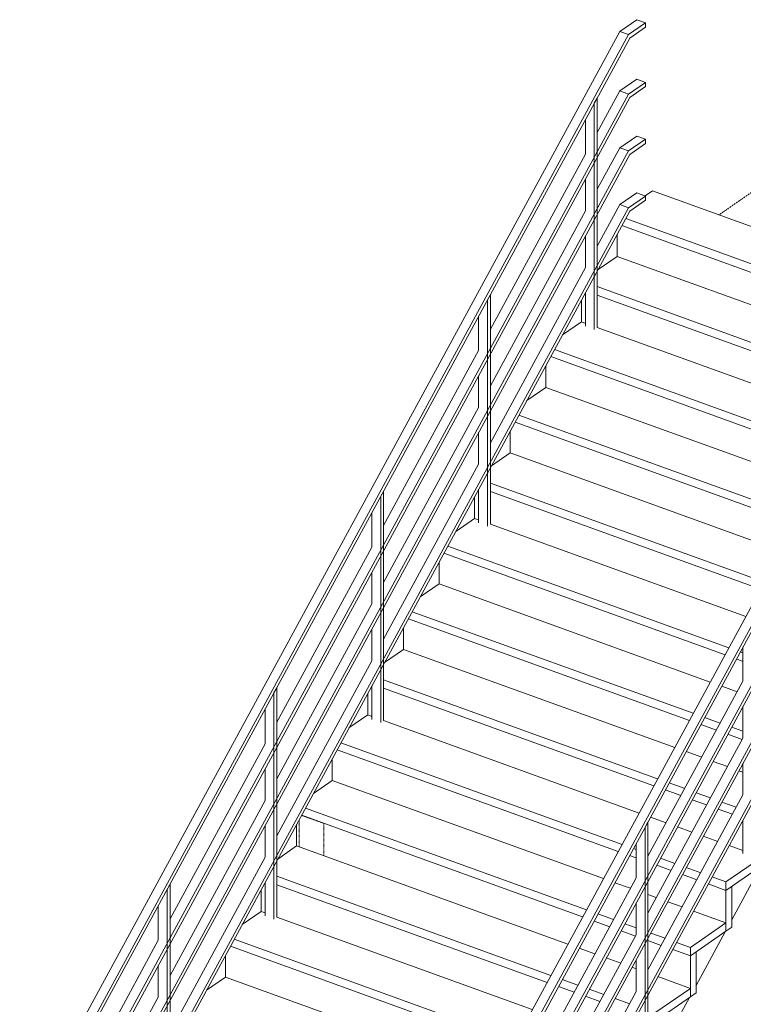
# Model space of a CAD drawing. Header units: millimetres. Extents: x 1932 to 18089, y -1599 to 4643.
# Tile 5 of 7: x 12989 to 15968, y 493 to 4545. Entities that reach past the tile are written whole.
import ezdxf

# ---------------------------------------------------------------- set-up
doc = ezdxf.new("R2010")
doc.units = ezdxf.units.MM
doc.linetypes.add('dash klein', pattern=[2, 1, -1])
doc.layers.add('I-WALL', color=2, linetype='Continuous', lineweight=25)
doc.layers.add('S-STRS', color=31, linetype='Continuous', lineweight=18)

# ---------------------------------------------------------------- blocks, each defined once
blk = doc.blocks.new('Stairs 3 - Stairs 1-1291766-3D trap')
at = {"layer": 'S-STRS', "lineweight": 13}
for p, q in [((9057.9, 4497.1), (9127.8, 4545.5)), ((9127.8, 4545.5), (9164.3, 4532.3)), ((9164.3, 4532.3), (9094.4, 4483.9)), ((9099.3, 4470), (9164.3, 4515)), ((9164.3, 4515), (9164.3, 4532.3)), ((6588.3, -48.8), (9057.9, 4497.1)), ((9094.4, 4483.9), (6624.8, -62)), ((6636.5, -63.4), (9099.3, 4470)), ((9057.9, 4497.1), (9094.4, 4483.9)), ((9057.9, 4252), (9127.8, 4300.4)), ((9127.8, 4300.4), (9164.3, 4287.2)), ((9164.3, 4287.2), (9094.4, 4238.8)), ((9099.3, 4224.9), (9164.3, 4269.8)), ((9164.3, 4269.8), (9164.3, 4287.2)), ((9094.4, 4238.8), (6749.5, -77.5)), ((6749.9, -99.8), (9099.3, 4224.9)), ((8965.1, 4222.9), (8953.4, 4201.3)), ((8965.1, 4081.1), (9057.9, 4252)), ((8965.1, 3278.2), (8965.1, 4222.9)), ((9057.9, 4252), (9094.4, 4238.8)), ((8953.4, 4201.3), (8953.4, 3270.1)), ((8916.9, 3992.4), (8916.9, 4134.2)), ((9057.9, 4018.2), (9127.8, 4066.5)), ((9164.3, 4053.3), (9094.4, 4005)), ((9127.8, 4066.5), (9164.3, 4053.3)), ((9164.3, 4036), (9164.3, 4053.3)), ((8965.1, 3847.3), (9057.9, 4018.2)), ((9057.9, 4018.2), (9094.4, 4005)), ((9099.3, 3991.1), (9164.3, 4036)), ((9094.4, 4005), (6749.5, -311.3)), ((6749.9, -333.6), (9099.3, 3991.1)), ((8525.6, 3272.1), (8916.9, 3992.4)), ((8115.7, -601.1), (10585.3, 3944.8)), ((10621.8, 3931.6), (8152.2, -614.3)), ((8163.9, -615.8), (10626.8, 3917.7)), ((8916.9, 3758.6), (8916.9, 3889.1)), ((9057.9, 3784.3), (9127.8, 3832.7)), ((9164.3, 3819.5), (9094.4, 3771.1)), ((9127.8, 3832.7), (9164.3, 3819.5)), ((9164.3, 3802.2), (9164.3, 3819.5)), ((9094.4, 3771.1), (6749.5, -545.2)), ((8965.1, 3613.5), (9057.9, 3784.3)), ((9057.9, 3784.3), (9094.4, 3771.1)), ((9099.3, 3757.3), (9164.3, 3802.2)), ((6749.9, -567.5), (9099.3, 3757.3)), ((8525.6, 3038.3), (8916.9, 3758.6)), ((10621.8, 3686.5), (8276.9, -629.8)), ((8277.3, -652.1), (10626.8, 3672.6)), ((8916.9, 3524.8), (8916.9, 3655.2)), ((8525.6, 2804.4), (8916.9, 3524.8)), ((10621.8, 3452.7), (8276.9, -863.7)), ((8277.3, -886), (10626.8, 3438.8)), ((8525.6, 3413.8), (8513.8, 3392.3)), ((8525.6, 2469.2), (8525.6, 3413.8)), ((8916.9, 3283.3), (8916.9, 3421.4)), ((8513.8, 3392.3), (8513.8, 2461.1)), ((8477.4, 3183.4), (8477.4, 3325.1)), ((10621.8, 3218.8), (8276.9, -1097.5)), ((8277.3, -1119.8), (10626.8, 3205)), ((8086, 2463), (8477.4, 3183.4)), ((8477.4, 2949.6), (8477.4, 3080)), ((8086, 2229.2), (8477.4, 2949.6)), ((8477.4, 2715.7), (8477.4, 2846.2)), ((8086, 1995.4), (8477.4, 2715.7)), ((8086, 2604.8), (8074.3, 2583.2)), ((8086, 1660.1), (8086, 2604.8)), ((8477.4, 2474.3), (8477.4, 2612.4)), ((8074.3, 2583.2), (8074.3, 1652)), ((8037.9, 2374.3), (8037.9, 2516.1)), ((7646.5, 1654), (8037.9, 2374.3)), ((8037.9, 2140.5), (8037.9, 2271)), ((7646.5, 1420.2), (8037.9, 2140.5)), ((8037.9, 1906.7), (8037.9, 2037.2)), ((9565.3, 1822), (9565.3, 1963.8)), ((7646.5, 1186.3), (8037.9, 1906.7)), ((7646.5, 1795.8), (7634.8, 1774.2)), ((7646.5, 851.1), (7646.5, 1795.8)), ((8037.9, 1665.2), (8037.9, 1803.3)), ((9173.9, 1101.7), (9565.3, 1822)), ((7634.8, 1774.2), (7634.8, 843)), ((7598.3, 1565.3), (7598.3, 1707.1)), ((9565.3, 1588.2), (9565.3, 1718.7)), ((9173.9, 867.8), (9565.3, 1588.2)), ((7207, 845), (7598.3, 1565.3)), ((7598.3, 1331.5), (7598.3, 1461.9)), ((9565.3, 1354.4), (9565.3, 1484.8)), ((9173.9, 634), (9565.3, 1354.4)), ((7207, 611.1), (7598.3, 1331.5)), ((7598.3, 1097.7), (7598.3, 1228.1)), ((9173.9, 1243.4), (9162.2, 1221.9)), ((9162.2, 1221.9), (9162.2, 290.7)), ((9173.9, 298.8), (9173.9, 1243.4)), ((9565.3, 1112.9), (9565.3, 1251)), ((9125.8, 1013), (9125.8, 1154.7)), ((7207, 377.3), (7598.3, 1097.7)), ((7207, 986.7), (7195.3, 965.1)), ((7207, 42), (7207, 986.7)), ((7598.3, 856.2), (7598.3, 994.3)), ((8734.4, 292.6), (9125.8, 1013)), ((7195.3, 965.1), (7195.3, 33.9)), ((7158.8, 756.3), (7158.8, 898)), ((9125.8, 779.2), (9125.8, 909.6)), ((8734.4, 58.8), (9125.8, 779.2)), ((6767.5, 35.9), (7158.8, 756.3)), ((7158.8, 522.4), (7158.8, 652.9)), ((9125.8, 545.3), (9125.8, 675.8)), ((8734.4, -175), (9125.8, 545.3)), ((6767.5, -197.9), (7158.8, 522.4))]:
    blk.add_line(p, q, dxfattribs=at)
blk = doc.blocks.new('Stairs 4 - Stairs 2-1730034-3D trap')
at = {"layer": 'S-STRS', "lineweight": 13}
for p, q in [((9518.8, 840.3), (9638.4, 1060.6)), ((9372.2, 570.6), (9491.9, 790.9)), ((9225.7, 300.9), (9345.4, 521.2))]:
    blk.add_line(p, q, dxfattribs=at)

msp = doc.modelspace()

# ---------------------------------------------------------------- linework, layer by layer
at = {"layer": 'I-WALL', "linetype": 'dash klein', "lineweight": 18}
for p, q in [((15867.7, 3742.2), (16483.6, 4168)), ((14149.6, 1270.6), (14240.8, 1237.7)), ((14139.5, 1140.5), (14139.5, 1252)), ((14240.8, 1237.7), (14240.8, 1103.9))]:
    msp.add_line(p, q, dxfattribs=at)
at = {"layer": 'S-STRS', "lineweight": 13}
for p, q in [((15594.4, 3841), (15564, 3820)), ((16710.8, 3437.3), (15594.4, 3841)), ((16625, 3279.4), (15468.1, 3697.8)), ((16625, 3279.4), (15468.1, 3697.8)), ((15483.8, 3726.7), (16640.7, 3308.4)), ((15447.9, 3571.3), (15447.9, 3660.5)), ((15447.9, 3571.3), (15370.3, 3517.7)), ((16564.3, 3167.6), (15447.9, 3571.3)), ((15366.2, 3446.6), (16494.2, 3038.7)), ((16478.5, 3009.8), (15366.2, 3412)), ((16478.5, 3009.8), (15366.2, 3412)), ((15301.4, 3301.7), (15301.4, 3390.8)), ((15301.4, 3301.7), (15223.8, 3248)), ((15318, 3295.6), (15301.4, 3301.7)), ((16417.8, 2898), (15366.2, 3278.2)), ((15190.9, 3187.4), (16347.7, 2769)), ((15154.9, 3032), (15154.9, 3121.1)), ((16332, 2740.1), (15175.1, 3158.4)), ((16332, 2740.1), (15175.1, 3158.4)), ((15154.9, 3032), (15077.3, 2978.4)), ((16271.2, 2628.3), (15154.9, 3032)), ((16185.5, 2470.4), (15028.6, 2888.7)), ((16185.5, 2470.4), (15028.6, 2888.7)), ((15044.4, 2917.7), (16201.2, 2499.3)), ((15008.4, 2762.3), (15008.4, 2851.4)), ((15008.4, 2762.3), (14930.8, 2708.7)), ((16124.7, 2358.6), (15008.4, 2762.3)), ((14926.7, 2637.6), (16054.7, 2229.7)), ((16039, 2200.7), (14926.7, 2602.9)), ((16039, 2200.7), (14926.7, 2602.9)), ((14861.9, 2492.6), (14861.9, 2581.7)), ((14861.9, 2492.6), (14784.3, 2439)), ((14878.5, 2486.6), (14861.9, 2492.6)), ((15978.2, 2088.9), (14926.7, 2469.2)), ((14751.4, 2378.3), (15908.2, 1960)), ((14715.4, 2222.9), (14715.4, 2312.1)), ((15892.5, 1931), (14735.6, 2349.4)), ((15892.5, 1931), (14735.6, 2349.4)), ((14715.4, 2222.9), (14637.8, 2169.3)), ((15831.7, 1819.2), (14715.4, 2222.9)), ((14604.8, 2108.6), (15761.7, 1690.3)), ((15746, 1661.4), (14589.1, 2079.7)), ((15746, 1661.4), (14589.1, 2079.7)), ((14568.9, 1953.3), (14568.9, 2042.4)), ((14568.9, 1953.3), (14491.3, 1899.6)), ((15685.2, 1549.6), (14568.9, 1953.3)), ((15966.4, 1904.3), (15939.4, 1914.1)), ((15966.4, 1904.3), (15939.4, 1914.1)), ((15955.1, 1943), (15966.4, 1938.9)), ((14487.2, 1828.5), (15615.2, 1420.6)), ((15599.5, 1391.7), (14487.2, 1793.9)), ((15599.5, 1391.7), (14487.2, 1793.9)), ((15943, 1779), (15878.7, 1802.3)), ((14422.4, 1683.6), (14422.4, 1772.7)), ((14422.4, 1683.6), (14344.8, 1630)), ((14439, 1677.6), (14422.4, 1683.6)), ((15808.6, 1673.3), (15873, 1650.1)), ((15538.7, 1279.9), (14487.2, 1660.1)), ((15857.3, 1621.1), (15792.9, 1644.4)), ((15857.3, 1621.1), (15792.9, 1644.4)), ((15919.9, 1633.1), (15966.4, 1616.3)), ((15963.4, 1582.7), (15904.2, 1604.1)), ((15963.4, 1582.7), (15904.2, 1604.1)), ((15453, 1122), (14296.1, 1540.3)), ((15453, 1122), (14296.1, 1540.3)), ((14311.8, 1569.3), (15468.7, 1150.9)), ((14275.9, 1413.9), (14275.9, 1503)), ((15796.5, 1509.3), (15732.2, 1532.6)), ((15902.7, 1470.9), (15843.5, 1492.3)), ((15966.4, 1447.9), (15949.6, 1454)), ((14275.9, 1413.9), (14198.3, 1360.3)), ((15392.2, 1010.2), (14275.9, 1413.9)), ((15662.1, 1403.7), (15726.5, 1380.4)), ((15710.8, 1351.4), (15646.4, 1374.7)), ((15710.8, 1351.4), (15646.4, 1374.7)), ((15773.4, 1363.4), (15832.7, 1342)), ((14165.3, 1299.6), (15322.2, 881.3)), ((15816.9, 1313), (15757.7, 1334.5)), ((15816.9, 1313), (15757.7, 1334.5)), ((15879.6, 1325), (15938.8, 1303.6)), ((15306.4, 852.3), (14149.6, 1270.6)), ((15306.4, 852.3), (14149.6, 1270.6)), ((15650, 1239.6), (15585.7, 1262.9)), ((15923.1, 1274.6), (15863.9, 1296.1)), ((15923.1, 1274.6), (15863.9, 1296.1)), ((14129.3, 1144.2), (14129.3, 1233.3)), ((15756.2, 1201.2), (15697, 1222.7)), ((15862.4, 1162.9), (15803.1, 1184.3)), ((14129.3, 1144.2), (14051.8, 1090.6)), ((15245.7, 740.5), (14129.3, 1144.2)), ((15966.4, 1125.2), (15909.3, 1145.9)), ((15526.9, 1095.3), (15499.9, 1105)), ((15526.9, 1095.3), (15499.9, 1105)), ((15515.6, 1134), (15526.9, 1129.9)), ((15575.1, 1112.5), (15580, 1110.7)), ((15896.4, 996.3), (16042.9, 1097.5)), ((15670.4, 1043.4), (15611.2, 1064.8)), ((15670.4, 1043.4), (15611.2, 1064.8)), ((15626.9, 1093.7), (15686.1, 1072.3)), ((15733.1, 1055.3), (15792.3, 1033.9)), ((16042.9, 1062.9), (15896.4, 961.6)), ((14047.7, 1019.5), (15175.7, 611.6)), ((15776.6, 1005), (15717.3, 1026.4)), ((15776.6, 1005), (15717.3, 1026.4)), ((15839.2, 1016.9), (15896.4, 996.3)), ((15159.9, 582.6), (14047.7, 984.8)), ((15159.9, 582.6), (14047.7, 984.8)), ((15503.5, 970), (15439.1, 993.2)), ((15896.4, 961.6), (15823.5, 988)), ((15896.4, 961.6), (15823.5, 988)), ((15896.4, 961.6), (15896.4, 996.3)), ((15919.9, 977.8), (15896.4, 961.6)), ((15919.9, 809.4), (15919.9, 977.8)), ((13982.8, 874.5), (13982.8, 963.7)), ((15609.7, 931.6), (15575.1, 944.1)), ((15896.4, 961.6), (15896.4, 793.2)), ((15715.9, 893.2), (15656.6, 914.6)), ((13982.8, 874.5), (13905.3, 820.9)), ((13999.5, 868.5), (13982.8, 874.5)), ((15369.1, 864.3), (15433.5, 841)), ((15896.4, 827.9), (15762.8, 876.2)), ((15099.2, 470.8), (14047.7, 851.1)), ((15417.7, 812.1), (15353.4, 835.3)), ((15417.7, 812.1), (15353.4, 835.3)), ((15480.4, 824), (15526.9, 807.2)), ((15749.9, 726.6), (15896.4, 827.9)), ((15896.4, 793.2), (15896.4, 827.9)), ((15523.9, 773.7), (15464.7, 795.1)), ((15523.9, 773.7), (15464.7, 795.1)), ((15586.6, 785.7), (15645.8, 764.2)), ((15896.4, 793.2), (15749.9, 691.9)), ((15896.4, 793.2), (15919.9, 809.4)), ((15013.4, 312.9), (13856.6, 731.3)), ((15013.4, 312.9), (13856.6, 731.3)), ((13872.3, 760.2), (15029.2, 341.9)), ((15630.1, 735.3), (15575.1, 755.2)), ((15630.1, 735.3), (15575.1, 755.2)), ((15692.7, 747.3), (15749.9, 726.6)), ((13836.3, 604.8), (13836.3, 694)), ((15357, 700.3), (15292.6, 723.5)), ((15749.9, 691.9), (15677, 718.3)), ((15749.9, 691.9), (15677, 718.3)), ((15749.9, 691.9), (15749.9, 726.6)), ((15773.4, 708.1), (15749.9, 691.9)), ((15749.9, 691.9), (15749.9, 523.5)), ((15773.4, 539.8), (15773.4, 708.1)), ((15463.2, 661.9), (15403.9, 683.3)), ((15526.9, 638.8), (15510.1, 644.9)), ((13836.3, 604.8), (13758.8, 551.2)), ((14952.7, 201.2), (13836.3, 604.8)), ((15222.6, 594.6), (15287, 571.3)), ((15749.9, 558.2), (15616.3, 606.5)), ((15271.2, 542.4), (15206.9, 565.7)), ((15271.2, 542.4), (15206.9, 565.7)), ((15333.9, 554.4), (15393.1, 532.9)), ((15603.4, 456.9), (15749.9, 558.2)), ((15749.9, 523.5), (15749.9, 558.2)), ((15749.9, 523.5), (15773.4, 539.8)), ((15377.4, 504), (15318.2, 525.4)), ((15377.4, 504), (15318.2, 525.4)), ((15440.1, 516), (15499.3, 494.6)), ((15749.9, 523.5), (15603.4, 422.3))]:
    msp.add_line(p, q, dxfattribs=at)

# ---------------------------------------------------------------- block references
for name in ['Stairs 3 - Stairs 1-1291766-3D trap', 'Stairs 4 - Stairs 2-1730034-3D trap']:
    msp.add_blockref(name, (6401.1, 0), dxfattribs=at)

doc.saveas('drawing.dxf')
